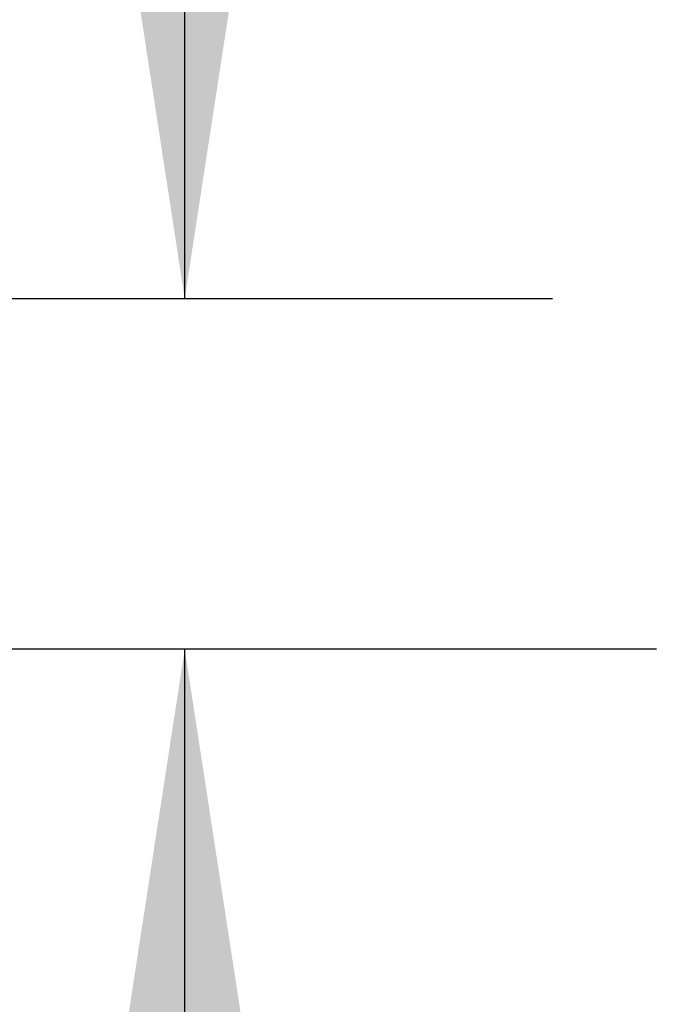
# Model space of a CAD drawing. Header units: inches. Extents: x 0.2 to 10.8, y 0.2 to 8.2.
# Tile 5 of 164: x 2.492 to 2.668, y 1.986 to 2.256. Entities that reach past the tile are written whole.
import ezdxf

# ---------------------------------------------------------------- set-up
doc = ezdxf.new("R2010")
doc.units = ezdxf.units.IN
doc.header["$MEASUREMENT"] = 0
doc.layers.add('DIMENSIONS', color=140, linetype='Continuous')
doc.styles.add('SLDTEXTSTYLE0', font='TXT', dxfattribs={"width": 0.7})
doc.dimstyles.new('SLDDIMSTYLE1', dxfattribs={"dimtxt": 0.084961, "dimasz": 0.13, "dimexe": 0, "dimexo": 0.0625, "dimgap": 0.02124, "dimtad": 0, "dimtih": 1, "dimtoh": 1, "dimlfac": 20, "dimrnd": 1e-09, "dimzin": 12, "dimdsep": 46, "dimtxsty": 'SLDTEXTSTYLE0', "dimsah": 1, "dimcen": 0.09, "dimadec": 0, "dimazin": 3, "dimtfac": 1, "dimtmove": 0, "dimatfit": 0, "dimfxl": 0, "dimfrac": 2, "dimtolj": 1, "dimtzin": 12, "dimarcsym": 0})

# ---------------------------------------------------------------- blocks, each defined once
blk = doc.blocks.new('_D_25')
at = {"layer": 'DIMENSIONS'}
for p, q in [((2.53771, 2.1791), (2.53771, 2.4291)), ((2.63855, 2.1791), (2.41271, 2.1791)), ((2.66703, 2.08307), (2.41271, 2.08307)), ((2.53771, 1.86363), (2.53771, 2.08307)), ((2.00552, 1.86363), (1.97699, 1.86363)), ((1.97699, 1.86363), (1.97699, 1.72859)), ((2.25799, 1.86363), (2.28652, 1.86363)), ((2.28652, 1.86363), (2.28652, 1.72859)), ((2.41116, 1.86363), (2.53771, 1.86363)), ((1.97699, 1.72859), (2.00552, 1.72859)), ((2.28652, 1.72859), (2.25799, 1.72859))]:
    blk.add_line(p, q, dxfattribs=at)
for points in [[(2.53771, 2.1791), (2.55771, 2.3091), (2.51771, 2.3091)], [(2.53771, 2.08307), (2.51771, 1.95307), (2.55771, 1.95307)]]:
    blk.add_solid(points, dxfattribs=at)
at = {"layer": 'DIMENSIONS', "char_height": 0.083333, "attachment_point": 1, "style": 'SLDTEXTSTYLE0'}
for s, insert in [('1.92', (2.00552, 1.99007)), ('48.8', (2.00552, 1.83602))]:
    blk.add_mtext(s, dxfattribs=dict(at, insert=insert))

msp = doc.modelspace()

# ---------------------------------------------------------------- dimensions: what is measured, and where the dimension line sits
at = {"layer": 'DIMENSIONS'}
dim = msp.add_linear_dim(base=(2.5377121, 2.1791008), p1=(2.7170349, 2.0830678), p2=(2.6885482, 2.1791008), angle=90, dimstyle='SLDDIMSTYLE1', dxfattribs=at)
dim.commit()
dim.dimension.update_dxf_attribs({"geometry": '_D_25', "text_midpoint": (2.5377121, 1.8636255), "dimtype": 160})

doc.saveas('drawing.dxf')
